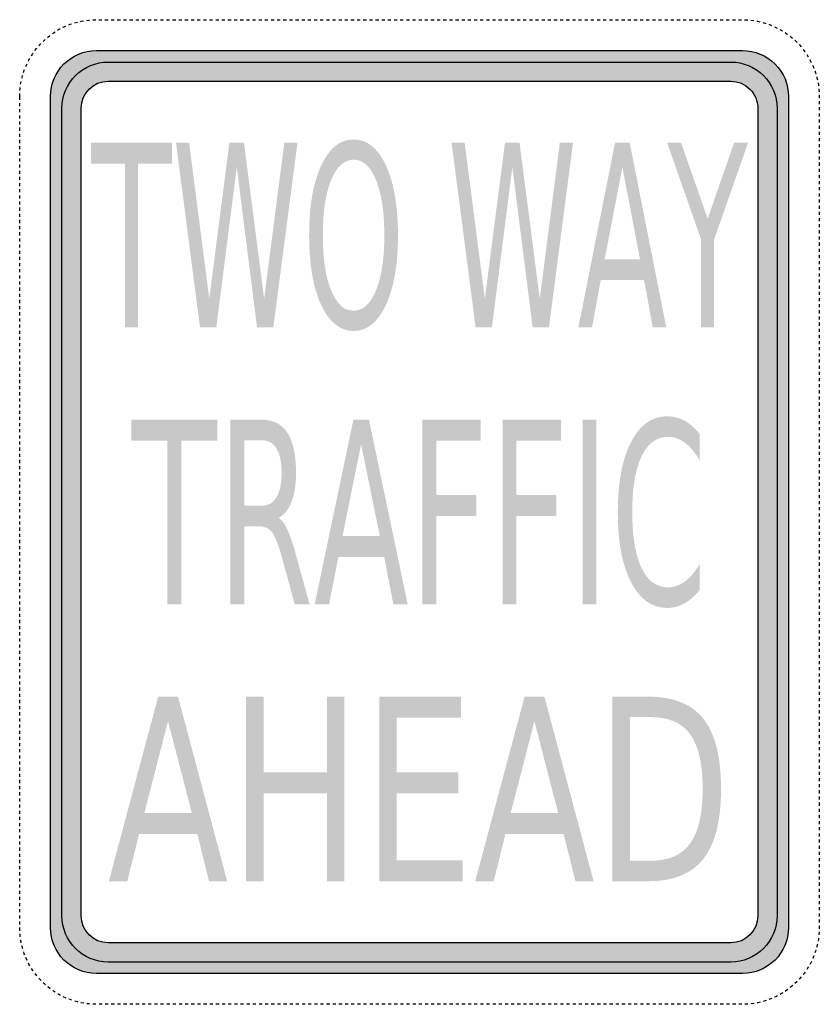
# Model space of a CAD drawing. Header units: inches. Extents: x -0.5 to 0.5, y -0.62 to 0.62.
import ezdxf

# ---------------------------------------------------------------- set-up
doc = ezdxf.new("R2010")
doc.units = ezdxf.units.IN
doc.header["$MEASUREMENT"] = 0

msp = doc.modelspace()

# ---------------------------------------------------------------- hatches: boundary and pattern name
h = msp.add_hatch(color=7)
edge = h.paths.add_edge_path()
edge.add_spline(control_points=[(-0.4615, 0.5192), (-0.4615, 0.5511), (-0.4357, 0.5769), (-0.4038, 0.5769)], knot_values=[0, 0, 0, 0, 1, 1, 1, 1], degree=3, periodic=0)
edge.add_line((-0.4038, 0.5769), (0.4038, 0.5769))
edge.add_spline(control_points=[(0.4038, 0.5769), (0.4191, 0.5769), (0.4338, 0.5708), (0.4446, 0.56), (0.4555, 0.5492), (0.4615, 0.5345), (0.4615, 0.5192)], knot_values=[0, 0, 0, 0, 1, 1, 1, 2, 2, 2, 2], degree=3, periodic=0)
edge.add_line((0.4615, 0.5192), (0.4615, -0.5192))
edge.add_spline(control_points=[(0.4615, -0.5192), (0.4615, -0.5511), (0.4357, -0.5769), (0.4038, -0.5769)], knot_values=[0, 0, 0, 0, 1, 1, 1, 1], degree=3, periodic=0)
edge.add_line((0.4038, -0.5769), (-0.4038, -0.5769))
edge.add_spline(control_points=[(-0.4038, -0.5769), (-0.4357, -0.5769), (-0.4615, -0.5511), (-0.4615, -0.5192)], knot_values=[0, 0, 0, 0, 1, 1, 1, 1], degree=3, periodic=0)
edge.add_line((-0.4615, -0.5192), (-0.4615, 0.5192))
edge = h.paths.add_edge_path(flags=0)
edge.add_spline(control_points=[(-0.4231, 0.5048), (-0.4231, 0.5234), (-0.408, 0.5385), (-0.3894, 0.5385)], knot_values=[0, 0, 0, 0, 1, 1, 1, 1], degree=3, periodic=0)
edge.add_line((-0.3894, 0.5385), (0.3894, 0.5385))
edge.add_spline(control_points=[(0.3894, 0.5385), (0.3983, 0.5385), (0.4069, 0.5349), (0.4132, 0.5286), (0.4195, 0.5223), (0.4231, 0.5137), (0.4231, 0.5048)], knot_values=[0, 0, 0, 0, 1, 1, 1, 2, 2, 2, 2], degree=3, periodic=0)
edge.add_line((0.4231, 0.5048), (0.4231, -0.5048))
edge.add_spline(control_points=[(0.4231, -0.5048), (0.4231, -0.5234), (0.408, -0.5385), (0.3894, -0.5385)], knot_values=[0, 0, 0, 0, 1, 1, 1, 1], degree=3, periodic=0)
edge.add_line((0.3894, -0.5385), (-0.3894, -0.5385))
edge.add_spline(control_points=[(-0.3894, -0.5385), (-0.408, -0.5385), (-0.4231, -0.5234), (-0.4231, -0.5048)], knot_values=[0, 0, 0, 0, 1, 1, 1, 1], degree=3, periodic=0)
edge.add_line((-0.4231, -0.5048), (-0.4231, 0.5048))
h = msp.add_hatch(color=7)
edge = h.paths.add_edge_path()
edge.add_spline(control_points=[(0.4471, 0.5048), (0.4471, 0.5201), (0.441, 0.5348), (0.4302, 0.5456), (0.4194, 0.5564), (0.4047, 0.5625), (0.3894, 0.5625)], knot_values=[0, 0, 0, 0, 1, 1, 1, 2, 2, 2, 2], degree=3, periodic=0)
edge.add_line((0.3894, 0.5625), (-0.3894, 0.5625))
edge.add_spline(control_points=[(-0.3894, 0.5625), (-0.4047, 0.5625), (-0.4194, 0.5564), (-0.4302, 0.5456), (-0.441, 0.5348), (-0.4471, 0.5201), (-0.4471, 0.5048)], knot_values=[0, 0, 0, 0, 1, 1, 1, 2, 2, 2, 2], degree=3, periodic=0)
edge.add_line((-0.4471, 0.5048), (-0.4471, -0.5048))
edge.add_spline(control_points=[(-0.4471, -0.5048), (-0.4471, -0.5201), (-0.441, -0.5348), (-0.4302, -0.5456), (-0.4194, -0.5564), (-0.4047, -0.5625), (-0.3894, -0.5625)], knot_values=[0, 0, 0, 0, 1, 1, 1, 2, 2, 2, 2], degree=3, periodic=0)
edge.add_line((-0.3894, -0.5625), (0.3894, -0.5625))
edge.add_spline(control_points=[(0.3894, -0.5625), (0.4047, -0.5625), (0.4194, -0.5564), (0.4302, -0.5456), (0.441, -0.5348), (0.4471, -0.5201), (0.4471, -0.5048)], knot_values=[0, 0, 0, 0, 1, 1, 1, 2, 2, 2, 2], degree=3, periodic=0)
edge.add_line((0.4471, -0.5048), (0.4471, 0.5048))
edge = h.paths.add_edge_path(flags=0)
edge.add_spline(control_points=[(0.4231, -0.5048), (0.4231, -0.5234), (0.408, -0.5385), (0.3894, -0.5385)], knot_values=[0, 0, 0, 0, 1, 1, 1, 1], degree=3, periodic=0)
edge.add_line((0.3894, -0.5385), (-0.3894, -0.5385))
edge.add_spline(control_points=[(-0.3894, -0.5385), (-0.3983, -0.5385), (-0.4069, -0.5349), (-0.4132, -0.5286), (-0.4195, -0.5223), (-0.4231, -0.5137), (-0.4231, -0.5048)], knot_values=[0, 0, 0, 0, 1, 1, 1, 2, 2, 2, 2], degree=3, periodic=0)
edge.add_line((-0.4231, -0.5048), (-0.4231, 0.5048))
edge.add_spline(control_points=[(-0.4231, 0.5048), (-0.4231, 0.5137), (-0.4195, 0.5223), (-0.4132, 0.5286), (-0.4069, 0.5349), (-0.3983, 0.5385), (-0.3894, 0.5385)], knot_values=[0, 0, 0, 0, 1, 1, 1, 2, 2, 2, 2], degree=3, periodic=0)
edge.add_line((-0.3894, 0.5385), (0.3894, 0.5385))
edge.add_spline(control_points=[(0.3894, 0.5385), (0.3983, 0.5385), (0.4069, 0.5349), (0.4132, 0.5286), (0.4195, 0.5223), (0.4231, 0.5137), (0.4231, 0.5048)], knot_values=[0, 0, 0, 0, 1, 1, 1, 2, 2, 2, 2], degree=3, periodic=0)
edge.add_line((0.4231, 0.5048), (0.4231, -0.5048))
for points in [[(-0.411, 0.4615), (-0.3095, 0.4615), (-0.3095, 0.4353), (-0.3521, 0.4353), (-0.3521, 0.2308), (-0.3684, 0.2308), (-0.3684, 0.4353), (-0.411, 0.4353), (-0.411, 0.4615)], [(-0.3045, 0.4615), (-0.2881, 0.4615), (-0.2629, 0.2665), (-0.2378, 0.4615), (-0.2195, 0.4615), (-0.1943, 0.2665), (-0.1691, 0.4615), (-0.1526, 0.4615), (-0.1828, 0.2308), (-0.2032, 0.2308), (-0.2285, 0.4311), (-0.2541, 0.2308), (-0.2745, 0.2308), (-0.3045, 0.4615)], [(0.0401, 0.4615), (0.0565, 0.4615), (0.0817, 0.2665), (0.1069, 0.4615), (0.1251, 0.4615), (0.1504, 0.2665), (0.1755, 0.4615), (0.192, 0.4615), (0.1619, 0.2308), (0.1415, 0.2308), (0.1161, 0.4311), (0.0906, 0.2308), (0.0702, 0.2308), (0.0401, 0.4615)], [(0.3097, 0.4615), (0.3271, 0.4615), (0.3604, 0.3666), (0.3934, 0.4615), (0.4109, 0.4615), (0.3684, 0.3407), (0.3684, 0.2308), (0.3521, 0.2308), (0.3521, 0.3407), (0.3097, 0.4615)], [(-0.3603, 0.1154), (-0.253, 0.1154), (-0.253, 0.0891), (-0.298, 0.0891), (-0.298, -0.1154), (-0.3153, -0.1154), (-0.3153, 0.0891), (-0.3603, 0.0891), (-0.3603, 0.1154)], [(0.0037, 0.1154), (0.0766, 0.1154), (0.0766, 0.0891), (0.0209, 0.0891), (0.0209, 0.0211), (0.0712, 0.0211), (0.0712, -0.0052), (0.0209, -0.0052), (0.0209, -0.1154), (0.0037, -0.1154), (0.0037, 0.1154)], [(0.1038, 0.1154), (0.1768, 0.1154), (0.1768, 0.0891), (0.121, 0.0891), (0.121, 0.0211), (0.1713, 0.0211), (0.1713, -0.0052), (0.121, -0.0052), (0.121, -0.1154), (0.1038, -0.1154), (0.1038, 0.1154)], [(0.204, 0.1154), (0.2212, 0.1154), (0.2212, -0.1154), (0.204, -0.1154), (0.204, 0.1154)], [(-0.2169, -0.2308), (-0.195, -0.2308), (-0.195, -0.3254), (-0.1156, -0.3254), (-0.1156, -0.2308), (-0.0938, -0.2308), (-0.0938, -0.4615), (-0.1156, -0.4615), (-0.1156, -0.3516), (-0.195, -0.3516), (-0.195, -0.4615), (-0.2169, -0.4615), (-0.2169, -0.2308)], [(-0.0503, -0.2308), (0.0519, -0.2308), (0.0519, -0.257), (-0.0284, -0.257), (-0.0284, -0.3254), (0.0485, -0.3254), (0.0485, -0.3516), (-0.0284, -0.3516), (-0.0284, -0.4353), (0.0538, -0.4353), (0.0538, -0.4615), (-0.0503, -0.4615), (-0.0503, -0.2308)]]:
    msp.add_hatch(color=7).paths.add_polyline_path(points)
h = msp.add_hatch(color=7)
edge = h.paths.add_edge_path()
edge.add_spline(control_points=[(-0.0824, 0.4657), (-0.0656, 0.4657), (-0.0521, 0.4549), (-0.042, 0.4332), (-0.032, 0.4115), (-0.0269, 0.3824), (-0.0269, 0.3459), (-0.0269, 0.3095), (-0.032, 0.2805), (-0.042, 0.2588), (-0.0521, 0.2371), (-0.0656, 0.2263), (-0.0824, 0.2263), (-0.0993, 0.2263), (-0.1128, 0.2371), (-0.1229, 0.2587), (-0.133, 0.2804), (-0.138, 0.3094), (-0.138, 0.3459), (-0.138, 0.3824), (-0.133, 0.4115), (-0.1229, 0.4332), (-0.1128, 0.4549), (-0.0993, 0.4657), (-0.0824, 0.4657)], knot_values=[0, 0, 0, 0, 1, 1, 1, 2, 2, 2, 3, 3, 3, 4, 4, 4, 5, 5, 5, 6, 6, 6, 7, 7, 7, 8, 8, 8, 8], degree=3, periodic=0)
edge = h.paths.add_edge_path(flags=0)
edge.add_spline(control_points=[(-0.0824, 0.4404), (-0.0942, 0.4404), (-0.1035, 0.4319), (-0.1105, 0.415), (-0.1174, 0.3981), (-0.1209, 0.3751), (-0.1209, 0.3459), (-0.1209, 0.3169), (-0.1174, 0.2939), (-0.1105, 0.277), (-0.1035, 0.2601), (-0.0942, 0.2516), (-0.0824, 0.2516), (-0.0706, 0.2516), (-0.0613, 0.2601), (-0.0544, 0.277), (-0.0475, 0.2939), (-0.044, 0.3169), (-0.044, 0.3459), (-0.044, 0.3751), (-0.0475, 0.3981), (-0.0544, 0.415), (-0.0613, 0.4319), (-0.0706, 0.4404), (-0.0824, 0.4404)], knot_values=[0, 0, 0, 0, 1, 1, 1, 2, 2, 2, 3, 3, 3, 4, 4, 4, 5, 5, 5, 6, 6, 6, 7, 7, 7, 8, 8, 8, 8], degree=3, periodic=0)
h = msp.add_hatch(color=7)
h.paths.add_polyline_path([(0.2445, 0.4615), (0.2629, 0.4615), (0.3086, 0.2308), (0.2918, 0.2308), (0.2808, 0.29), (0.2267, 0.29), (0.2158, 0.2308), (0.1987, 0.2308), (0.2445, 0.4615)])
h.paths.add_polyline_path([(0.2537, 0.4308), (0.2316, 0.3159), (0.2758, 0.3159), (0.2537, 0.4308)], flags=0)
h = msp.add_hatch(color=7)
edge = h.paths.add_edge_path()
edge.add_spline(control_points=[(-0.1762, -0.0072), (-0.1725, -0.0095), (-0.1689, -0.0143), (-0.1654, -0.0217), (-0.1619, -0.0291), (-0.1584, -0.0393), (-0.1549, -0.0523)], knot_values=[0, 0, 0, 0, 1, 1, 1, 2, 2, 2, 2], degree=3, periodic=0)
edge.add_line((-0.1549, -0.0523), (-0.1375, -0.1154))
edge.add_line((-0.1375, -0.1154), (-0.156, -0.1154))
edge.add_line((-0.156, -0.1154), (-0.1722, -0.0562))
edge.add_spline(control_points=[(-0.1722, -0.0562), (-0.1764, -0.0407), (-0.1805, -0.0305), (-0.1844, -0.0254), (-0.1883, -0.0204), (-0.1937, -0.0179), (-0.2005, -0.0179)], knot_values=[0, 0, 0, 0, 1, 1, 1, 2, 2, 2, 2], degree=3, periodic=0)
edge.add_line((-0.2005, -0.0179), (-0.2192, -0.0179))
edge.add_line((-0.2192, -0.0179), (-0.2192, -0.1154))
edge.add_line((-0.2192, -0.1154), (-0.2364, -0.1154))
edge.add_line((-0.2364, -0.1154), (-0.2364, 0.1154))
edge.add_line((-0.2364, 0.1154), (-0.1976, 0.1154))
edge.add_spline(control_points=[(-0.1976, 0.1154), (-0.1831, 0.1154), (-0.1723, 0.1099), (-0.1651, 0.0988), (-0.158, 0.0878), (-0.1544, 0.0712), (-0.1544, 0.0489), (-0.1544, 0.0344), (-0.1563, 0.0223), (-0.16, 0.0128), (-0.1637, 0.0032), (-0.1691, -0.0035), (-0.1762, -0.0072)], knot_values=[0, 0, 0, 0, 1, 1, 1, 2, 2, 2, 3, 3, 3, 4, 4, 4, 4], degree=3, periodic=0)
edge = h.paths.add_edge_path(flags=0)
edge.add_line((-0.2192, 0.0897), (-0.2192, 0.0078))
edge.add_line((-0.2192, 0.0078), (-0.1976, 0.0078))
edge.add_spline(control_points=[(-0.1976, 0.0078), (-0.1893, 0.0078), (-0.1831, 0.0113), (-0.1789, 0.0182), (-0.1746, 0.0252), (-0.1725, 0.0354), (-0.1725, 0.0489), (-0.1725, 0.0624), (-0.1746, 0.0726), (-0.1789, 0.0794), (-0.1831, 0.0863), (-0.1893, 0.0897), (-0.1976, 0.0897)], knot_values=[0, 0, 0, 0, 1, 1, 1, 2, 2, 2, 3, 3, 3, 4, 4, 4, 4], degree=3, periodic=0)
edge.add_line((-0.1976, 0.0897), (-0.2192, 0.0897))
h = msp.add_hatch(color=7)
h.paths.add_polyline_path([(-0.0827, 0.1154), (-0.0632, 0.1154), (-0.0148, -0.1154), (-0.0327, -0.1154), (-0.0442, -0.0562), (-0.1015, -0.0562), (-0.113, -0.1154), (-0.1311, -0.1154), (-0.0827, 0.1154)])
h.paths.add_polyline_path([(-0.073, 0.0846), (-0.0963, -0.0302), (-0.0496, -0.0302), (-0.073, 0.0846)], flags=0)
h = msp.add_hatch(color=7)
edge = h.paths.add_edge_path()
edge.add_line((0.3504, 0.0976), (0.3504, 0.0647))
edge.add_spline(control_points=[(0.3504, 0.0647), (0.3446, 0.0745), (0.3384, 0.0818), (0.3319, 0.0866), (0.3253, 0.0915), (0.3184, 0.0939), (0.311, 0.0939), (0.2965, 0.0939), (0.2854, 0.0858), (0.2777, 0.0697), (0.27, 0.0536), (0.2661, 0.0303), (0.2661, -0.0002), (0.2661, -0.0306), (0.27, -0.0539), (0.2777, -0.07), (0.2854, -0.0861), (0.2965, -0.0942), (0.311, -0.0942), (0.3184, -0.0942), (0.3253, -0.0918), (0.3319, -0.0869), (0.3384, -0.0821), (0.3446, -0.0748), (0.3504, -0.065)], knot_values=[0, 0, 0, 0, 1, 1, 1, 2, 2, 2, 3, 3, 3, 4, 4, 4, 5, 5, 5, 6, 6, 6, 7, 7, 7, 8, 8, 8, 8], degree=3, periodic=0)
edge.add_line((0.3504, -0.065), (0.3504, -0.0976))
edge.add_spline(control_points=[(0.3504, -0.0976), (0.3444, -0.105), (0.338, -0.1106), (0.3313, -0.1143), (0.3246, -0.118), (0.3175, -0.1199), (0.31, -0.1199), (0.2908, -0.1199), (0.2757, -0.1092), (0.2646, -0.0878), (0.2535, -0.0664), (0.248, -0.0372), (0.248, -0.0002), (0.248, 0.0369), (0.2535, 0.0661), (0.2646, 0.0875), (0.2757, 0.1089), (0.2908, 0.1196), (0.31, 0.1196), (0.3176, 0.1196), (0.3247, 0.1177), (0.3315, 0.1141), (0.3382, 0.1104), (0.3445, 0.1049), (0.3504, 0.0976)], knot_values=[0, 0, 0, 0, 1, 1, 1, 2, 2, 2, 3, 3, 3, 4, 4, 4, 5, 5, 5, 6, 6, 6, 7, 7, 7, 8, 8, 8, 8], degree=3, periodic=0)
h = msp.add_hatch(color=7)
h.paths.add_polyline_path([(-0.3268, -0.2308), (-0.302, -0.2308), (-0.2405, -0.4615), (-0.2632, -0.4615), (-0.2779, -0.4023), (-0.3507, -0.4023), (-0.3654, -0.4615), (-0.3885, -0.4615), (-0.3268, -0.2308)])
h.paths.add_polyline_path([(-0.3145, -0.2615), (-0.3441, -0.3764), (-0.2847, -0.3764), (-0.3145, -0.2615)], flags=0)
h = msp.add_hatch(color=7)
h.paths.add_polyline_path([(0.1314, -0.2308), (0.1562, -0.2308), (0.2177, -0.4615), (0.195, -0.4615), (0.1803, -0.4023), (0.1075, -0.4023), (0.0928, -0.4615), (0.0697, -0.4615), (0.1314, -0.2308)])
h.paths.add_polyline_path([(0.1437, -0.2615), (0.1141, -0.3764), (0.1735, -0.3764), (0.1437, -0.2615)], flags=0)
h = msp.add_hatch(color=7)
edge = h.paths.add_edge_path()
edge.add_line((0.2413, -0.2308), (0.2862, -0.2308))
edge.add_spline(control_points=[(0.2862, -0.2308), (0.3175, -0.2308), (0.3405, -0.2401), (0.3552, -0.2587), (0.3698, -0.2773), (0.3771, -0.3064), (0.3771, -0.3459), (0.3771, -0.3857), (0.3698, -0.4149), (0.355, -0.4336), (0.3403, -0.4522), (0.3174, -0.4615), (0.2862, -0.4615)], knot_values=[0, 0, 0, 0, 1, 1, 1, 2, 2, 2, 3, 3, 3, 4, 4, 4, 4], degree=3, periodic=0)
edge.add_line((0.2862, -0.4615), (0.2413, -0.4615))
edge.add_line((0.2413, -0.4615), (0.2413, -0.2308))
edge = h.paths.add_edge_path(flags=0)
edge.add_line((0.2632, -0.2564), (0.2632, -0.4359))
edge.add_line((0.2632, -0.4359), (0.2896, -0.4359))
edge.add_spline(control_points=[(0.2896, -0.4359), (0.3119, -0.4359), (0.3282, -0.4287), (0.3385, -0.4142), (0.3489, -0.3998), (0.3541, -0.377), (0.3541, -0.3459), (0.3541, -0.315), (0.3489, -0.2924), (0.3385, -0.278), (0.3282, -0.2636), (0.3119, -0.2564), (0.2896, -0.2564)], knot_values=[0, 0, 0, 0, 1, 1, 1, 2, 2, 2, 3, 3, 3, 4, 4, 4, 4], degree=3, periodic=0)
edge.add_line((0.2896, -0.2564), (0.2632, -0.2564))

# ---------------------------------------------------------------- linework, layer by layer
at = {"color": 7}
for p, q in [((-0.401, 0.6154), (-0.3972, 0.6154)), ((-0.3934, 0.6154), (-0.3895, 0.6154)), ((-0.3857, 0.6154), (-0.3818, 0.6154)), ((-0.378, 0.6154), (-0.3741, 0.6154)), ((-0.3703, 0.6154), (-0.3664, 0.6154)), ((-0.3626, 0.6154), (-0.3587, 0.6154)), ((-0.3549, 0.6154), (-0.351, 0.6154)), ((-0.3472, 0.6154), (-0.3434, 0.6154)), ((-0.3395, 0.6154), (-0.3357, 0.6154)), ((-0.3318, 0.6154), (-0.328, 0.6154)), ((-0.3241, 0.6154), (-0.3203, 0.6154)), ((-0.3164, 0.6154), (-0.3126, 0.6154)), ((-0.3087, 0.6154), (-0.3049, 0.6154)), ((-0.301, 0.6154), (-0.2972, 0.6154)), ((-0.2934, 0.6154), (-0.2895, 0.6154)), ((-0.2857, 0.6154), (-0.2818, 0.6154)), ((-0.278, 0.6154), (-0.2741, 0.6154)), ((-0.2703, 0.6154), (-0.2664, 0.6154)), ((-0.2626, 0.6154), (-0.2587, 0.6154)), ((-0.2549, 0.6154), (-0.251, 0.6154)), ((-0.2472, 0.6154), (-0.2434, 0.6154)), ((-0.2395, 0.6154), (-0.2357, 0.6154)), ((-0.2318, 0.6154), (-0.228, 0.6154)), ((-0.2241, 0.6154), (-0.2203, 0.6154)), ((-0.2164, 0.6154), (-0.2126, 0.6154)), ((-0.2087, 0.6154), (-0.2049, 0.6154)), ((-0.201, 0.6154), (-0.1972, 0.6154)), ((-0.1934, 0.6154), (-0.1895, 0.6154)), ((-0.1857, 0.6154), (-0.1818, 0.6154)), ((-0.178, 0.6154), (-0.1741, 0.6154)), ((-0.1703, 0.6154), (-0.1664, 0.6154)), ((-0.1626, 0.6154), (-0.1587, 0.6154)), ((-0.1549, 0.6154), (-0.151, 0.6154)), ((-0.1472, 0.6154), (-0.1434, 0.6154)), ((-0.1395, 0.6154), (-0.1357, 0.6154)), ((-0.1318, 0.6154), (-0.128, 0.6154)), ((-0.1241, 0.6154), (-0.1203, 0.6154)), ((-0.1164, 0.6154), (-0.1126, 0.6154)), ((-0.1087, 0.6154), (-0.1049, 0.6154)), ((-0.101, 0.6154), (-0.0972, 0.6154)), ((-0.0934, 0.6154), (-0.0895, 0.6154)), ((-0.0857, 0.6154), (-0.0818, 0.6154)), ((-0.078, 0.6154), (-0.0741, 0.6154)), ((-0.0703, 0.6154), (-0.0664, 0.6154)), ((-0.0626, 0.6154), (-0.0587, 0.6154)), ((-0.0549, 0.6154), (-0.051, 0.6154)), ((-0.0472, 0.6154), (-0.0434, 0.6154)), ((-0.0395, 0.6154), (-0.0357, 0.6154)), ((-0.0318, 0.6154), (-0.028, 0.6154)), ((-0.0241, 0.6154), (-0.0203, 0.6154)), ((-0.0164, 0.6154), (-0.0126, 0.6154)), ((-0.0087, 0.6154), (-0.0049, 0.6154)), ((-0.001, 0.6154), (0.0028, 0.6154)), ((0.0066, 0.6154), (0.0105, 0.6154)), ((0.0143, 0.6154), (0.0182, 0.6154)), ((0.022, 0.6154), (0.0259, 0.6154)), ((0.0297, 0.6154), (0.0336, 0.6154)), ((0.0374, 0.6154), (0.0413, 0.6154)), ((0.0451, 0.6154), (0.049, 0.6154)), ((0.0528, 0.6154), (0.0566, 0.6154)), ((0.0605, 0.6154), (0.0643, 0.6154)), ((0.0682, 0.6154), (0.072, 0.6154)), ((0.0759, 0.6154), (0.0797, 0.6154)), ((0.0836, 0.6154), (0.0874, 0.6154)), ((0.0913, 0.6154), (0.0951, 0.6154)), ((0.099, 0.6154), (0.1028, 0.6154)), ((0.1066, 0.6154), (0.1105, 0.6154)), ((0.1143, 0.6154), (0.1182, 0.6154)), ((0.122, 0.6154), (0.1259, 0.6154)), ((0.1297, 0.6154), (0.1336, 0.6154)), ((0.1374, 0.6154), (0.1413, 0.6154)), ((0.1451, 0.6154), (0.149, 0.6154)), ((0.1528, 0.6154), (0.1566, 0.6154)), ((0.1605, 0.6154), (0.1643, 0.6154)), ((0.1682, 0.6154), (0.172, 0.6154)), ((0.1759, 0.6154), (0.1797, 0.6154)), ((0.1836, 0.6154), (0.1874, 0.6154)), ((0.1913, 0.6154), (0.1951, 0.6154)), ((0.199, 0.6154), (0.2028, 0.6154)), ((0.2066, 0.6154), (0.2105, 0.6154)), ((0.2143, 0.6154), (0.2182, 0.6154)), ((0.222, 0.6154), (0.2259, 0.6154)), ((0.2297, 0.6154), (0.2336, 0.6154)), ((0.2374, 0.6154), (0.2413, 0.6154)), ((0.2451, 0.6154), (0.249, 0.6154)), ((0.2528, 0.6154), (0.2566, 0.6154)), ((0.2605, 0.6154), (0.2643, 0.6154)), ((0.2682, 0.6154), (0.272, 0.6154)), ((0.2759, 0.6154), (0.2797, 0.6154)), ((0.2836, 0.6154), (0.2874, 0.6154)), ((0.2913, 0.6154), (0.2951, 0.6154)), ((0.299, 0.6154), (0.3028, 0.6154)), ((0.3066, 0.6154), (0.3105, 0.6154)), ((0.3143, 0.6154), (0.3182, 0.6154)), ((0.322, 0.6154), (0.3259, 0.6154)), ((0.3297, 0.6154), (0.3336, 0.6154)), ((0.3374, 0.6154), (0.3413, 0.6154)), ((0.3451, 0.6154), (0.349, 0.6154)), ((0.3528, 0.6154), (0.3566, 0.6154)), ((0.3605, 0.6154), (0.3643, 0.6154)), ((0.3682, 0.6154), (0.372, 0.6154)), ((0.3759, 0.6154), (0.3797, 0.6154)), ((0.3836, 0.6154), (0.3874, 0.6154)), ((0.3913, 0.6154), (0.3951, 0.6154)), ((0.399, 0.6154), (0.4028, 0.6154)), ((-0.4525, 0.6021), (-0.4497, 0.6038)), ((-0.4497, 0.6038), (-0.4492, 0.604)), ((-0.4457, 0.6058), (-0.4455, 0.6059)), ((-0.4455, 0.6059), (-0.4422, 0.6074)), ((-0.4387, 0.6088), (-0.4369, 0.6096)), ((-0.4369, 0.6096), (-0.4351, 0.6102)), ((-0.4314, 0.6114), (-0.4279, 0.6124)), ((-0.4279, 0.6124), (-0.4277, 0.6124)), ((-0.424, 0.6133), (-0.4232, 0.6134)), ((-0.4232, 0.6134), (-0.4202, 0.614)), ((-0.4164, 0.6145), (-0.4137, 0.6149)), ((-0.4137, 0.6149), (-0.4126, 0.615)), ((-0.4087, 0.6153), (-0.4049, 0.6154)), ((0.4066, 0.6153), (0.4086, 0.6153)), ((0.4086, 0.6153), (0.4105, 0.6151)), ((0.4143, 0.6148), (0.418, 0.6143)), ((0.418, 0.6143), (0.4181, 0.6143)), ((0.4219, 0.6137), (0.4227, 0.6135)), ((0.4227, 0.6135), (0.4257, 0.6128)), ((0.4294, 0.6119), (0.4318, 0.6112)), ((0.4318, 0.6112), (0.4331, 0.6108)), ((0.4367, 0.6096), (0.4403, 0.6082)), ((0.4438, 0.6066), (0.4449, 0.6062)), ((0.4449, 0.6062), (0.4473, 0.605)), ((0.4507, 0.6032), (0.4532, 0.6017)), ((-0.4685, 0.5904), (-0.468, 0.5908)), ((-0.4651, 0.5933), (-0.465, 0.5934)), ((-0.465, 0.5934), (-0.4621, 0.5957)), ((-0.459, 0.598), (-0.4576, 0.599)), ((-0.4576, 0.599), (-0.4558, 0.6001)), ((0.4532, 0.6017), (0.454, 0.6012)), ((0.4573, 0.5992), (0.4604, 0.597)), ((0.4635, 0.5946), (0.4648, 0.5936)), ((0.4648, 0.5936), (0.4664, 0.5922)), ((-0.4809, 0.5768), (-0.4786, 0.5797)), ((-0.4761, 0.5826), (-0.475, 0.5839)), ((-0.475, 0.5839), (-0.4735, 0.5855)), ((-0.4708, 0.5882), (-0.4685, 0.5904)), ((0.4693, 0.5896), (0.4718, 0.5872)), ((0.4718, 0.5872), (0.4721, 0.587)), ((0.4747, 0.5842), (0.4751, 0.5838)), ((0.4751, 0.5838), (0.4773, 0.5813)), ((-0.4884, 0.5651), (-0.4873, 0.567)), ((-0.4853, 0.5703), (-0.4836, 0.573)), ((-0.4836, 0.573), (-0.4832, 0.5735)), ((-0.481, 0.5767), (-0.4809, 0.5768)), ((0.4797, 0.5783), (0.4811, 0.5764)), ((0.4811, 0.5764), (0.482, 0.5752)), ((0.4842, 0.572), (0.4862, 0.5688)), ((-0.4924, 0.5567), (-0.4908, 0.5602)), ((-0.4891, 0.5636), (-0.4884, 0.5651)), ((0.4881, 0.5655), (0.4887, 0.5645)), ((0.4887, 0.5645), (0.4899, 0.562)), ((0.4916, 0.5586), (0.4927, 0.556)), ((0.4927, 0.556), (0.4931, 0.555)), ((-0.4972, 0.5421), (-0.497, 0.5433)), ((-0.497, 0.5433), (-0.4963, 0.5458)), ((-0.4951, 0.5495), (-0.4942, 0.5523)), ((-0.4942, 0.5523), (-0.4938, 0.5531)), ((0.4944, 0.5514), (0.4956, 0.5478)), ((0.4967, 0.5441), (0.4971, 0.5427)), ((0.4971, 0.5427), (0.4976, 0.5404)), ((-0.4995, 0.5291), (-0.4993, 0.5307)), ((-0.4988, 0.5346), (-0.4981, 0.5383)), ((0.4984, 0.5366), (0.4989, 0.5334)), ((0.4989, 0.5334), (0.499, 0.5328)), ((-0.5, 0.5192), (-0.4999, 0.5231)), ((-0.5, 0.5151), (-0.5, 0.5189)), ((-0.4997, 0.5269), (-0.4995, 0.5291)), ((0.4995, 0.529), (0.4995, 0.5287)), ((0.4995, 0.5287), (0.4998, 0.5251)), ((0.4999, 0.5213), (0.5, 0.5192)), ((0.5, 0.5192), (0.5, 0.5175)), ((-0.5, 0.5074), (-0.5, 0.5112)), ((0.5, 0.5136), (0.5, 0.5098)), ((0.5, 0.5059), (0.5, 0.5021)), ((-0.5, 0.4997), (-0.5, 0.5035)), ((-0.5, 0.492), (-0.5, 0.4958)), ((0.5, 0.4982), (0.5, 0.4944)), ((-0.5, 0.4843), (-0.5, 0.4882)), ((-0.5, 0.4766), (-0.5, 0.4805)), ((0.5, 0.4905), (0.5, 0.4867)), ((0.5, 0.4828), (0.5, 0.479)), ((-0.5, 0.4689), (-0.5, 0.4728)), ((0.5, 0.4751), (0.5, 0.4713)), ((-0.5, 0.4612), (-0.5, 0.4651)), ((-0.5, 0.4535), (-0.5, 0.4574)), ((0.5, 0.4675), (0.5, 0.4636)), ((0.5, 0.4598), (0.5, 0.4559)), ((-0.5, 0.4458), (-0.5, 0.4497)), ((0.5, 0.4521), (0.5, 0.4482)), ((0.5, 0.4444), (0.5, 0.4405)), ((-0.5, 0.4382), (-0.5, 0.442)), ((-0.5, 0.4305), (-0.5, 0.4343)), ((0.5, 0.4367), (0.5, 0.4328)), ((-0.5, 0.4228), (-0.5, 0.4266)), ((-0.5, 0.4151), (-0.5, 0.4189)), ((0.5, 0.429), (0.5, 0.4251)), ((0.5, 0.4213), (0.5, 0.4175)), ((-0.5, 0.4074), (-0.5, 0.4112)), ((0.5, 0.4136), (0.5, 0.4098)), ((-0.5, 0.3997), (-0.5, 0.4035)), ((-0.5, 0.392), (-0.5, 0.3958)), ((0.5, 0.4059), (0.5, 0.4021)), ((0.5, 0.3982), (0.5, 0.3944)), ((-0.5, 0.3843), (-0.5, 0.3882)), ((0.5, 0.3905), (0.5, 0.3867)), ((0.5, 0.3828), (0.5, 0.379)), ((-0.5, 0.3766), (-0.5, 0.3805)), ((-0.5, 0.3689), (-0.5, 0.3728)), ((0.5, 0.3751), (0.5, 0.3713)), ((-0.5, 0.3612), (-0.5, 0.3651)), ((-0.5, 0.3535), (-0.5, 0.3574)), ((0.5, 0.3675), (0.5, 0.3636)), ((0.5, 0.3598), (0.5, 0.3559)), ((-0.5, 0.3458), (-0.5, 0.3497)), ((0.5, 0.3521), (0.5, 0.3482)), ((-0.5, 0.3382), (-0.5, 0.342)), ((-0.5, 0.3305), (-0.5, 0.3343)), ((0.5, 0.3444), (0.5, 0.3405)), ((0.5, 0.3367), (0.5, 0.3328)), ((-0.5, 0.3228), (-0.5, 0.3266)), ((0.5, 0.329), (0.5, 0.3251)), ((0.5, 0.3213), (0.5, 0.3175)), ((-0.5, 0.3151), (-0.5, 0.3189)), ((-0.5, 0.3074), (-0.5, 0.3112)), ((0.5, 0.3136), (0.5, 0.3098)), ((-0.5, 0.2997), (-0.5, 0.3035)), ((-0.5, 0.292), (-0.5, 0.2958)), ((0.5, 0.3059), (0.5, 0.3021)), ((0.5, 0.2982), (0.5, 0.2944)), ((-0.5, 0.2843), (-0.5, 0.2882)), ((0.5, 0.2905), (0.5, 0.2867)), ((-0.5, 0.2766), (-0.5, 0.2805)), ((-0.5, 0.2689), (-0.5, 0.2728)), ((0.5, 0.2828), (0.5, 0.279)), ((0.5, 0.2751), (0.5, 0.2713)), ((-0.5, 0.2612), (-0.5, 0.2651)), ((0.5, 0.2675), (0.5, 0.2636)), ((0.5, 0.2598), (0.5, 0.2559)), ((-0.5, 0.2535), (-0.5, 0.2574)), ((-0.5, 0.2458), (-0.5, 0.2497)), ((0.5, 0.2521), (0.5, 0.2482)), ((-0.5, 0.2382), (-0.5, 0.242)), ((-0.5, 0.2305), (-0.5, 0.2343)), ((0.5, 0.2444), (0.5, 0.2405)), ((0.5, 0.2367), (0.5, 0.2328)), ((-0.5, 0.2228), (-0.5, 0.2266)), ((0.5, 0.229), (0.5, 0.2251)), ((-0.5, 0.2151), (-0.5, 0.2189)), ((-0.5, 0.2074), (-0.5, 0.2112)), ((0.5, 0.2213), (0.5, 0.2175)), ((0.5, 0.2136), (0.5, 0.2098)), ((-0.5, 0.1997), (-0.5, 0.2035)), ((0.5, 0.2059), (0.5, 0.2021)), ((0.5, 0.1982), (0.5, 0.1944)), ((-0.5, 0.192), (-0.5, 0.1958)), ((-0.5, 0.1843), (-0.5, 0.1882)), ((0.5, 0.1905), (0.5, 0.1867)), ((-0.5, 0.1766), (-0.5, 0.1805)), ((-0.5, 0.1689), (-0.5, 0.1728)), ((0.5, 0.1828), (0.5, 0.179)), ((0.5, 0.1751), (0.5, 0.1713)), ((-0.5, 0.1612), (-0.5, 0.1651)), ((0.5, 0.1675), (0.5, 0.1636)), ((-0.5, 0.1535), (-0.5, 0.1574)), ((-0.5, 0.1458), (-0.5, 0.1497)), ((0.5, 0.1598), (0.5, 0.1559)), ((0.5, 0.1521), (0.5, 0.1482)), ((-0.5, 0.1382), (-0.5, 0.142)), ((0.5, 0.1444), (0.5, 0.1405)), ((0.5, 0.1367), (0.5, 0.1328)), ((-0.5, 0.1305), (-0.5, 0.1343)), ((-0.5, 0.1228), (-0.5, 0.1266)), ((0.5, 0.129), (0.5, 0.1251)), ((-0.5, 0.1151), (-0.5, 0.1189)), ((-0.5, 0.1074), (-0.5, 0.1112)), ((0.5, 0.1213), (0.5, 0.1175)), ((0.5, 0.1136), (0.5, 0.1098)), ((-0.5, 0.0997), (-0.5, 0.1035)), ((0.5, 0.1059), (0.5, 0.1021)), ((-0.5, 0.092), (-0.5, 0.0958)), ((-0.5, 0.0843), (-0.5, 0.0882)), ((0.5, 0.0982), (0.5, 0.0944)), ((0.5, 0.0905), (0.5, 0.0867)), ((-0.5, 0.0766), (-0.5, 0.0805)), ((0.5, 0.0828), (0.5, 0.079)), ((0.5, 0.0751), (0.5, 0.0713)), ((-0.5, 0.0689), (-0.5, 0.0728)), ((-0.5, 0.0612), (-0.5, 0.0651)), ((0.5, 0.0675), (0.5, 0.0636)), ((-0.5, 0.0535), (-0.5, 0.0574)), ((-0.5, 0.0458), (-0.5, 0.0497)), ((0.5, 0.0598), (0.5, 0.0559)), ((0.5, 0.0521), (0.5, 0.0482)), ((-0.5, 0.0382), (-0.5, 0.042)), ((0.5, 0.0444), (0.5, 0.0405)), ((-0.5, 0.0305), (-0.5, 0.0343)), ((-0.5, 0.0228), (-0.5, 0.0266)), ((0.5, 0.0367), (0.5, 0.0328)), ((0.5, 0.029), (0.5, 0.0251)), ((-0.5, 0.0151), (-0.5, 0.0189)), ((0.5, 0.0213), (0.5, 0.0175)), ((0.5, 0.0136), (0.5, 0.0098)), ((-0.5, 0.0074), (-0.5, 0.0112)), ((-0.5, -0.0003), (-0.5, 0.0035)), ((0.5, 0.0059), (0.5, 0.0021)), ((-0.5, -0.008), (-0.5, -0.0042)), ((-0.5, -0.0157), (-0.5, -0.0118)), ((0.5, -0.0018), (0.5, -0.0056)), ((0.5, -0.0095), (0.5, -0.0133)), ((-0.5, -0.0234), (-0.5, -0.0195)), ((0.5, -0.0172), (0.5, -0.021)), ((-0.5, -0.0311), (-0.5, -0.0272)), ((-0.5, -0.0388), (-0.5, -0.0349)), ((0.5, -0.0249), (0.5, -0.0287)), ((0.5, -0.0325), (0.5, -0.0364)), ((-0.5, -0.0465), (-0.5, -0.0426)), ((0.5, -0.0402), (0.5, -0.0441)), ((0.5, -0.0479), (0.5, -0.0518)), ((-0.5, -0.0542), (-0.5, -0.0503)), ((-0.5, -0.0618), (-0.5, -0.058)), ((0.5, -0.0556), (0.5, -0.0595)), ((-0.5, -0.0695), (-0.5, -0.0657)), ((-0.5, -0.0772), (-0.5, -0.0734)), ((0.5, -0.0633), (0.5, -0.0672)), ((0.5, -0.071), (0.5, -0.0749)), ((-0.5, -0.0849), (-0.5, -0.0811)), ((0.5, -0.0787), (0.5, -0.0825)), ((-0.5, -0.0926), (-0.5, -0.0888)), ((-0.5, -0.1003), (-0.5, -0.0965)), ((0.5, -0.0864), (0.5, -0.0902)), ((0.5, -0.0941), (0.5, -0.0979)), ((-0.5, -0.108), (-0.5, -0.1042)), ((0.5, -0.1018), (0.5, -0.1056)), ((0.5, -0.1095), (0.5, -0.1133)), ((-0.5, -0.1157), (-0.5, -0.1118)), ((-0.5, -0.1234), (-0.5, -0.1195)), ((0.5, -0.1172), (0.5, -0.121)), ((-0.5, -0.1311), (-0.5, -0.1272)), ((-0.5, -0.1388), (-0.5, -0.1349)), ((0.5, -0.1249), (0.5, -0.1287)), ((0.5, -0.1325), (0.5, -0.1364)), ((-0.5, -0.1465), (-0.5, -0.1426)), ((0.5, -0.1402), (0.5, -0.1441)), ((-0.5, -0.1542), (-0.5, -0.1503)), ((-0.5, -0.1618), (-0.5, -0.158)), ((0.5, -0.1479), (0.5, -0.1518)), ((0.5, -0.1556), (0.5, -0.1595)), ((-0.5, -0.1695), (-0.5, -0.1657)), ((0.5, -0.1633), (0.5, -0.1672)), ((0.5, -0.171), (0.5, -0.1749)), ((-0.5, -0.1772), (-0.5, -0.1734)), ((-0.5, -0.1849), (-0.5, -0.1811)), ((0.5, -0.1787), (0.5, -0.1825)), ((-0.5, -0.1926), (-0.5, -0.1888)), ((-0.5, -0.2003), (-0.5, -0.1965)), ((0.5, -0.1864), (0.5, -0.1902)), ((0.5, -0.1941), (0.5, -0.1979)), ((-0.5, -0.208), (-0.5, -0.2042)), ((0.5, -0.2018), (0.5, -0.2056)), ((-0.5, -0.2157), (-0.5, -0.2118)), ((-0.5, -0.2234), (-0.5, -0.2195)), ((0.5, -0.2095), (0.5, -0.2133)), ((0.5, -0.2172), (0.5, -0.221)), ((-0.5, -0.2311), (-0.5, -0.2272)), ((0.5, -0.2249), (0.5, -0.2287)), ((0.5, -0.2325), (0.5, -0.2364)), ((-0.5, -0.2388), (-0.5, -0.2349)), ((-0.5, -0.2465), (-0.5, -0.2426)), ((0.5, -0.2402), (0.5, -0.2441)), ((-0.5, -0.2542), (-0.5, -0.2503)), ((-0.5, -0.2618), (-0.5, -0.258)), ((0.5, -0.2479), (0.5, -0.2518)), ((0.5, -0.2556), (0.5, -0.2595)), ((-0.5, -0.2695), (-0.5, -0.2657)), ((0.5, -0.2633), (0.5, -0.2672)), ((-0.5, -0.2772), (-0.5, -0.2734)), ((-0.5, -0.2849), (-0.5, -0.2811)), ((0.5, -0.271), (0.5, -0.2749)), ((0.5, -0.2787), (0.5, -0.2825)), ((-0.5, -0.2926), (-0.5, -0.2888)), ((0.5, -0.2864), (0.5, -0.2902)), ((0.5, -0.2941), (0.5, -0.2979)), ((-0.5, -0.3003), (-0.5, -0.2965)), ((-0.5, -0.308), (-0.5, -0.3042)), ((0.5, -0.3018), (0.5, -0.3056)), ((-0.5, -0.3157), (-0.5, -0.3118)), ((-0.5, -0.3234), (-0.5, -0.3195)), ((0.5, -0.3095), (0.5, -0.3133)), ((0.5, -0.3172), (0.5, -0.321)), ((-0.5, -0.3311), (-0.5, -0.3272)), ((0.5, -0.3249), (0.5, -0.3287)), ((-0.5, -0.3388), (-0.5, -0.3349)), ((-0.5, -0.3465), (-0.5, -0.3426)), ((0.5, -0.3325), (0.5, -0.3364)), ((0.5, -0.3402), (0.5, -0.3441)), ((-0.5, -0.3542), (-0.5, -0.3503)), ((0.5, -0.3479), (0.5, -0.3518)), ((0.5, -0.3556), (0.5, -0.3595)), ((-0.5, -0.3618), (-0.5, -0.358)), ((-0.5, -0.3695), (-0.5, -0.3657)), ((0.5, -0.3633), (0.5, -0.3672)), ((-0.5, -0.3772), (-0.5, -0.3734)), ((-0.5, -0.3849), (-0.5, -0.3811)), ((0.5, -0.371), (0.5, -0.3749)), ((0.5, -0.3787), (0.5, -0.3825)), ((-0.5, -0.3926), (-0.5, -0.3888)), ((0.5, -0.3864), (0.5, -0.3902)), ((-0.5, -0.4003), (-0.5, -0.3965)), ((-0.5, -0.408), (-0.5, -0.4042)), ((0.5, -0.3941), (0.5, -0.3979)), ((0.5, -0.4018), (0.5, -0.4056)), ((-0.5, -0.4157), (-0.5, -0.4118)), ((0.5, -0.4095), (0.5, -0.4133)), ((0.5, -0.4172), (0.5, -0.421)), ((-0.5, -0.4234), (-0.5, -0.4195)), ((-0.5, -0.4311), (-0.5, -0.4272)), ((0.5, -0.4249), (0.5, -0.4287)), ((-0.5, -0.4388), (-0.5, -0.4349)), ((-0.5, -0.4465), (-0.5, -0.4426)), ((0.5, -0.4325), (0.5, -0.4364)), ((0.5, -0.4402), (0.5, -0.4441)), ((-0.5, -0.4542), (-0.5, -0.4503)), ((0.5, -0.4479), (0.5, -0.4518)), ((-0.5, -0.4618), (-0.5, -0.458)), ((-0.5, -0.4695), (-0.5, -0.4657)), ((0.5, -0.4556), (0.5, -0.4595)), ((0.5, -0.4633), (0.5, -0.4672)), ((-0.5, -0.4772), (-0.5, -0.4734)), ((0.5, -0.471), (0.5, -0.4749)), ((0.5, -0.4787), (0.5, -0.4825)), ((-0.5, -0.4849), (-0.5, -0.4811)), ((-0.5, -0.4926), (-0.5, -0.4888)), ((0.5, -0.4864), (0.5, -0.4902)), ((-0.5, -0.5003), (-0.5, -0.4965)), ((-0.5, -0.508), (-0.5, -0.5042)), ((0.5, -0.4941), (0.5, -0.4979)), ((0.5, -0.5018), (0.5, -0.5056)), ((-0.5, -0.5157), (-0.5, -0.5118)), ((0.5, -0.5095), (0.5, -0.5133)), ((-0.4999, -0.5234), (-0.5, -0.5195)), ((-0.4995, -0.5291), (-0.4996, -0.5272)), ((-0.4993, -0.531), (-0.4995, -0.5291)), ((0.4998, -0.5249), (0.4995, -0.5287)), ((0.5, -0.5172), (0.5, -0.5192)), ((0.5, -0.5192), (0.5, -0.521)), ((-0.498, -0.5386), (-0.4987, -0.5349)), ((-0.498, -0.5386), (-0.498, -0.5386)), ((0.4977, -0.5401), (0.497, -0.5433)), ((0.4989, -0.5339), (0.4985, -0.5363)), ((0.4991, -0.5325), (0.4989, -0.5339)), ((-0.497, -0.5433), (-0.4972, -0.5424)), ((-0.4962, -0.5461), (-0.497, -0.5433)), ((-0.4942, -0.5523), (-0.495, -0.5498)), ((-0.4937, -0.5534), (-0.4942, -0.5523)), ((0.4957, -0.5478), (0.4945, -0.5512)), ((0.4958, -0.5475), (0.4957, -0.5478)), ((0.497, -0.5433), (0.4968, -0.5438)), ((-0.4907, -0.5605), (-0.4923, -0.557)), ((-0.4884, -0.5651), (-0.489, -0.5639)), ((-0.4871, -0.5673), (-0.4884, -0.5651)), ((0.4884, -0.5651), (0.4883, -0.5652)), ((0.4901, -0.5618), (0.4884, -0.5651)), ((0.4924, -0.5567), (0.4917, -0.5583)), ((0.4932, -0.5548), (0.4924, -0.5567)), ((-0.4836, -0.573), (-0.4851, -0.5706)), ((-0.483, -0.5738), (-0.4836, -0.573)), ((-0.4784, -0.5799), (-0.4808, -0.5769)), ((0.4809, -0.5768), (0.4799, -0.5781)), ((0.4822, -0.575), (0.4809, -0.5768)), ((0.4861, -0.5691), (0.4843, -0.5718)), ((0.4864, -0.5685), (0.4861, -0.5691)), ((-0.475, -0.5839), (-0.4759, -0.5828)), ((-0.4733, -0.5857), (-0.475, -0.5839)), ((-0.4685, -0.5904), (-0.4706, -0.5884)), ((-0.4678, -0.591), (-0.4685, -0.5904)), ((0.4718, -0.5872), (0.4695, -0.5894)), ((0.4723, -0.5867), (0.4718, -0.5872)), ((0.4775, -0.5811), (0.475, -0.5839)), ((0.475, -0.5839), (0.475, -0.584)), ((-0.4618, -0.5959), (-0.4649, -0.5935)), ((-0.4576, -0.599), (-0.4587, -0.5982)), ((-0.4555, -0.6003), (-0.4576, -0.599)), ((-0.4497, -0.6038), (-0.4523, -0.6023)), ((0.4537, -0.6015), (0.451, -0.603)), ((0.4543, -0.6011), (0.4537, -0.6015)), ((0.4576, -0.599), (0.4575, -0.599)), ((0.4607, -0.5968), (0.4576, -0.599)), ((0.465, -0.5934), (0.4637, -0.5944)), ((0.4667, -0.592), (0.465, -0.5934)), ((-0.4489, -0.6042), (-0.4497, -0.6038)), ((-0.442, -0.6075), (-0.4455, -0.6059)), ((-0.4369, -0.6095), (-0.4384, -0.609)), ((-0.4348, -0.6103), (-0.4369, -0.6095)), ((-0.4279, -0.6124), (-0.4311, -0.6114)), ((-0.4274, -0.6125), (-0.4279, -0.6124)), ((-0.4232, -0.6134), (-0.4237, -0.6133)), ((-0.4199, -0.614), (-0.4232, -0.6134)), ((-0.4137, -0.6149), (-0.4161, -0.6146)), ((-0.4123, -0.615), (-0.4137, -0.6149)), ((-0.4046, -0.6154), (-0.4084, -0.6153)), ((-0.3969, -0.6154), (-0.4007, -0.6154)), ((-0.3892, -0.6154), (-0.393, -0.6154)), ((-0.3815, -0.6154), (-0.3854, -0.6154)), ((-0.3738, -0.6154), (-0.3777, -0.6154)), ((-0.3661, -0.6154), (-0.37, -0.6154)), ((-0.3584, -0.6154), (-0.3623, -0.6154)), ((-0.3507, -0.6154), (-0.3546, -0.6154)), ((-0.343, -0.6154), (-0.3469, -0.6154)), ((-0.3354, -0.6154), (-0.3392, -0.6154)), ((-0.3277, -0.6154), (-0.3315, -0.6154)), ((-0.32, -0.6154), (-0.3238, -0.6154)), ((-0.3123, -0.6154), (-0.3161, -0.6154)), ((-0.3046, -0.6154), (-0.3084, -0.6154)), ((-0.2969, -0.6154), (-0.3007, -0.6154)), ((-0.2892, -0.6154), (-0.293, -0.6154)), ((-0.2815, -0.6154), (-0.2854, -0.6154)), ((-0.2738, -0.6154), (-0.2777, -0.6154)), ((-0.2661, -0.6154), (-0.27, -0.6154)), ((-0.2584, -0.6154), (-0.2623, -0.6154)), ((-0.2507, -0.6154), (-0.2546, -0.6154)), ((-0.243, -0.6154), (-0.2469, -0.6154)), ((-0.2354, -0.6154), (-0.2392, -0.6154)), ((-0.2277, -0.6154), (-0.2315, -0.6154)), ((-0.22, -0.6154), (-0.2238, -0.6154)), ((-0.2123, -0.6154), (-0.2161, -0.6154)), ((-0.2046, -0.6154), (-0.2084, -0.6154)), ((-0.1969, -0.6154), (-0.2007, -0.6154)), ((-0.1892, -0.6154), (-0.193, -0.6154)), ((-0.1815, -0.6154), (-0.1854, -0.6154)), ((-0.1738, -0.6154), (-0.1777, -0.6154)), ((-0.1661, -0.6154), (-0.17, -0.6154)), ((-0.1584, -0.6154), (-0.1623, -0.6154)), ((-0.1507, -0.6154), (-0.1546, -0.6154)), ((-0.143, -0.6154), (-0.1469, -0.6154)), ((-0.1354, -0.6154), (-0.1392, -0.6154)), ((-0.1277, -0.6154), (-0.1315, -0.6154)), ((-0.12, -0.6154), (-0.1238, -0.6154)), ((-0.1123, -0.6154), (-0.1161, -0.6154)), ((-0.1046, -0.6154), (-0.1084, -0.6154)), ((-0.0969, -0.6154), (-0.1007, -0.6154)), ((-0.0892, -0.6154), (-0.093, -0.6154)), ((-0.0815, -0.6154), (-0.0854, -0.6154)), ((-0.0738, -0.6154), (-0.0777, -0.6154)), ((-0.0661, -0.6154), (-0.07, -0.6154)), ((-0.0584, -0.6154), (-0.0623, -0.6154)), ((-0.0507, -0.6154), (-0.0546, -0.6154)), ((-0.043, -0.6154), (-0.0469, -0.6154)), ((-0.0354, -0.6154), (-0.0392, -0.6154)), ((-0.0277, -0.6154), (-0.0315, -0.6154)), ((-0.02, -0.6154), (-0.0238, -0.6154)), ((-0.0123, -0.6154), (-0.0161, -0.6154)), ((-0.0046, -0.6154), (-0.0084, -0.6154)), ((0.0031, -0.6154), (-0.0007, -0.6154)), ((0.0108, -0.6154), (0.007, -0.6154)), ((0.0185, -0.6154), (0.0146, -0.6154)), ((0.0262, -0.6154), (0.0223, -0.6154)), ((0.0339, -0.6154), (0.03, -0.6154)), ((0.0416, -0.6154), (0.0377, -0.6154)), ((0.0493, -0.6154), (0.0454, -0.6154)), ((0.057, -0.6154), (0.0531, -0.6154)), ((0.0646, -0.6154), (0.0608, -0.6154)), ((0.0723, -0.6154), (0.0685, -0.6154)), ((0.08, -0.6154), (0.0762, -0.6154)), ((0.0877, -0.6154), (0.0839, -0.6154)), ((0.0954, -0.6154), (0.0916, -0.6154)), ((0.1031, -0.6154), (0.0993, -0.6154)), ((0.1108, -0.6154), (0.107, -0.6154)), ((0.1185, -0.6154), (0.1146, -0.6154)), ((0.1262, -0.6154), (0.1223, -0.6154)), ((0.1339, -0.6154), (0.13, -0.6154)), ((0.1416, -0.6154), (0.1377, -0.6154)), ((0.1493, -0.6154), (0.1454, -0.6154)), ((0.157, -0.6154), (0.1531, -0.6154)), ((0.1646, -0.6154), (0.1608, -0.6154)), ((0.1723, -0.6154), (0.1685, -0.6154)), ((0.18, -0.6154), (0.1762, -0.6154)), ((0.1877, -0.6154), (0.1839, -0.6154)), ((0.1954, -0.6154), (0.1916, -0.6154)), ((0.2031, -0.6154), (0.1993, -0.6154)), ((0.2108, -0.6154), (0.207, -0.6154)), ((0.2185, -0.6154), (0.2146, -0.6154)), ((0.2262, -0.6154), (0.2223, -0.6154)), ((0.2339, -0.6154), (0.23, -0.6154)), ((0.2416, -0.6154), (0.2377, -0.6154)), ((0.2493, -0.6154), (0.2454, -0.6154)), ((0.257, -0.6154), (0.2531, -0.6154)), ((0.2646, -0.6154), (0.2608, -0.6154)), ((0.2723, -0.6154), (0.2685, -0.6154)), ((0.28, -0.6154), (0.2762, -0.6154)), ((0.2877, -0.6154), (0.2839, -0.6154)), ((0.2954, -0.6154), (0.2916, -0.6154)), ((0.3031, -0.6154), (0.2993, -0.6154)), ((0.3108, -0.6154), (0.307, -0.6154)), ((0.3185, -0.6154), (0.3146, -0.6154)), ((0.3262, -0.6154), (0.3223, -0.6154)), ((0.3339, -0.6154), (0.33, -0.6154)), ((0.3416, -0.6154), (0.3377, -0.6154)), ((0.3493, -0.6154), (0.3454, -0.6154)), ((0.357, -0.6154), (0.3531, -0.6154)), ((0.3646, -0.6154), (0.3608, -0.6154)), ((0.3723, -0.6154), (0.3685, -0.6154)), ((0.38, -0.6154), (0.3762, -0.6154)), ((0.3877, -0.6154), (0.3839, -0.6154)), ((0.3954, -0.6154), (0.3916, -0.6154)), ((0.4031, -0.6154), (0.3993, -0.6154)), ((0.4088, -0.6153), (0.407, -0.6153)), ((0.4108, -0.6151), (0.4088, -0.6153)), ((0.4184, -0.6143), (0.4146, -0.6148)), ((0.4232, -0.6134), (0.4222, -0.6136)), ((0.426, -0.6128), (0.4232, -0.6134)), ((0.4324, -0.6111), (0.4297, -0.6118)), ((0.4334, -0.6107), (0.4324, -0.6111)), ((0.4406, -0.6081), (0.437, -0.6095)), ((0.4455, -0.6059), (0.4441, -0.6065)), ((0.4476, -0.6048), (0.4455, -0.6059))]:
    msp.add_line(p, q, dxfattribs=at)
for points in [[(-0.4038, 0.5769), (0.4038, 0.5769)], [(-0.3894, 0.5625), (0.3894, 0.5625)], [(-0.3894, 0.5385), (0.3894, 0.5385)], [(-0.4615, -0.5192), (-0.4615, 0.5192)], [(0.4615, 0.5192), (0.4615, -0.5192)], [(-0.4471, -0.5048), (-0.4471, 0.5048)], [(-0.4231, -0.5048), (-0.4231, 0.5048)], [(0.4231, 0.5048), (0.4231, -0.5048)], [(0.4471, 0.5048), (0.4471, -0.5048)], [(0.3894, -0.5385), (-0.3894, -0.5385)], [(0.3894, -0.5625), (-0.3894, -0.5625)], [(0.4038, -0.5769), (-0.4038, -0.5769)]]:
    msp.add_lwpolyline(points, dxfattribs=at)
for points in [[(-0.4615, 0.5192), (-0.4615, 0.5511), (-0.4357, 0.5769), (-0.4038, 0.5769)], [(-0.4231, 0.5048), (-0.4231, 0.5234), (-0.408, 0.5385), (-0.3894, 0.5385)], [(-0.3894, -0.5625), (-0.4213, -0.5625), (-0.4471, -0.5367), (-0.4471, -0.5048)], [(-0.3894, -0.5385), (-0.408, -0.5385), (-0.4231, -0.5234), (-0.4231, -0.5048)], [(0.4231, -0.5048), (0.4231, -0.5234), (0.408, -0.5385), (0.3894, -0.5385)], [(-0.4038, -0.5769), (-0.4357, -0.5769), (-0.4615, -0.5511), (-0.4615, -0.5192)], [(0.4615, -0.5192), (0.4615, -0.5511), (0.4357, -0.5769), (0.4038, -0.5769)]]:
    msp.add_open_spline(points, degree=3, dxfattribs=at)
for points in [[(0.4038, 0.5769), (0.4191, 0.5769), (0.4338, 0.5708), (0.4446, 0.56), (0.4555, 0.5492), (0.4615, 0.5345), (0.4615, 0.5192)], [(-0.4471, 0.5048), (-0.4471, 0.5201), (-0.441, 0.5348), (-0.4302, 0.5456), (-0.4194, 0.5564), (-0.4047, 0.5625), (-0.3894, 0.5625)], [(0.3894, 0.5625), (0.4047, 0.5625), (0.4194, 0.5564), (0.4302, 0.5456), (0.441, 0.5348), (0.4471, 0.5201), (0.4471, 0.5048)], [(0.3894, 0.5385), (0.3983, 0.5385), (0.4069, 0.5349), (0.4132, 0.5286), (0.4195, 0.5223), (0.4231, 0.5137), (0.4231, 0.5048)], [(0.4471, -0.5048), (0.4471, -0.5201), (0.441, -0.5348), (0.4302, -0.5456), (0.4194, -0.5564), (0.4047, -0.5625), (0.3894, -0.5625)]]:
    msp.add_open_spline(points, degree=3, knots=[0, 0, 0, 0, 1, 1, 1, 2, 2, 2, 2], dxfattribs=at)

doc.saveas('drawing.dxf')
